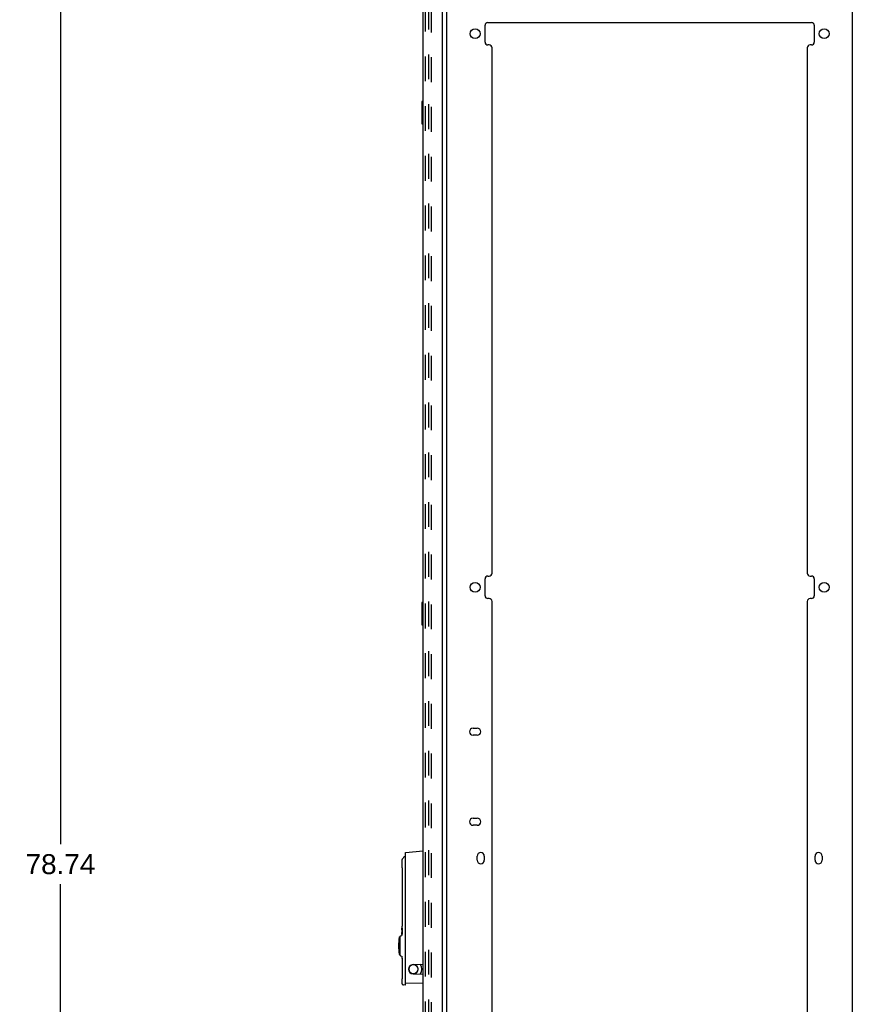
# Model space of a CAD drawing. Header units: inches. Extents: x 0 to 201, y 0 to 130.
# Tile 32 of 36: x 104 to 141, y 41 to 85. Entities that reach past the tile are written whole.
import ezdxf

# ---------------------------------------------------------------- set-up
doc = ezdxf.new("R2010")
doc.units = ezdxf.units.IN
doc.header["$LTSCALE"] = 11.043285
doc.header["$MEASUREMENT"] = 0
doc.linetypes.add('HIDDEN', pattern=[0.2, 0.1, -0.1])
doc.layers.get('0').update_dxf_attribs({"linetype": 'CONTINUOUS'})
for name, color, linetype in [('DEFAULT_2', 8, 'HIDDEN'), ('DIMENSIONS', 7, 'CONTINUOUS'), ('DOOR_ASSEMBLY', 7, 'CONTINUOUS')]:
    doc.layers.add(name, color=color, linetype=linetype)
doc.styles.get("Standard").update_dxf_attribs({"font": 'arial.ttf'})
doc.dimstyles.new('DIMSTYLE_1', dxfattribs={"dimtxt": 0.885825, "dimasz": 1.1811, "dimexe": 0.09, "dimexo": 0.07, "dimgap": 0.0375, "dimtad": 0, "dimtih": 1, "dimtoh": 1, "dimzin": 4, "dimdsep": 46, "dimtxsty": 'Standard', "dimblk": '_FILLED', "dimblk1": '_FILLED', "dimblk2": '_FILLED', "dimcen": 0.09, "dimazin": 1, "dimtfac": 1, "dimtdec": 3, "dimtofl": 0, "dimtmove": 0, "dimatfit": 3, "dimldrblk": '_FILLED', "dimfxl": 0, "dimtolj": 1, "dimtzin": 4, "dimarcsym": 0})

# ---------------------------------------------------------------- blocks, each defined once
blk = doc.blocks.new('_FILLED')
at = {"color": 0, "linetype": 'ByBlock'}
blk.add_solid([(0, 0), (-1, 0.2), (-1, -0.2)], dxfattribs=at)
blk = doc.blocks.new('*D2')
at = {"layer": 'DIMENSIONS', "color": 2, "linetype": 'Continuous'}
for p, q in [((103.928, 86.904), (106.732, 86.904)), ((105.669, 86.904), (105.669, 48.42)), ((105.669, 8.164), (105.669, 46.649)), ((103.928, 8.164), (106.732, 8.164))]:
    blk.add_line(p, q, dxfattribs=at)
at = {"layer": 'DIMENSIONS', "color": 2, "linetype": 'Continuous', "xscale": 1.1811, "yscale": 1.1811, "zscale": 1.1811}
for p, rotation in [((105.669, 86.904), 90), ((105.669, 8.164), 270)]:
    blk.add_blockref('_FILLED', p, dxfattribs=dict(at, rotation=rotation))
at = {"layer": 'DIMENSIONS', "color": 2, "linetype": 'Continuous', "insert": (105.669, 47.977), "char_height": 0.8858, "width": 3.09545, "attachment_point": 2, "line_spacing_factor": 0.9}
blk.add_mtext('78.74', dxfattribs=at)

msp = doc.modelspace()

# ---------------------------------------------------------------- linework, layer by layer
at = {"color": 3, "linetype": 'Continuous'}
for p, q in [((122.835, 8.268), (122.835, 86.8)), ((140.835, 86.8), (140.835, 8.268)), ((124.648, 84.904), (139.022, 84.904)), ((124.523, 84.033), (124.523, 84.779)), ((139.147, 84.779), (139.147, 84.033)), ((124.71, 83.908), (124.648, 83.908)), ((124.835, 60.452), (124.835, 83.783)), ((138.835, 83.783), (138.835, 60.452)), ((139.022, 83.908), (138.96, 83.908)), ((124.523, 59.452), (124.523, 60.202)), ((124.648, 60.327), (124.71, 60.327)), ((138.96, 60.327), (139.022, 60.327)), ((139.147, 60.202), (139.147, 59.452)), ((124.71, 59.327), (124.648, 59.327)), ((124.835, 35.871), (124.835, 59.202)), ((138.835, 59.202), (138.835, 35.871)), ((139.022, 59.327), (138.96, 59.327)), ((123.991, 53.57), (124.179, 53.57)), ((124.179, 53.258), (123.991, 53.258)), ((123.991, 49.57), (124.179, 49.57)), ((124.179, 49.258), (123.991, 49.258)), ((124.179, 47.705), (124.179, 47.893)), ((124.491, 47.893), (124.491, 47.705)), ((139.179, 47.705), (139.179, 47.893)), ((139.491, 47.893), (139.491, 47.705))]:
    msp.add_line(p, q, dxfattribs=at)
for centre in [(124.085, 84.408), (139.585, 84.408), (124.085, 59.827), (139.585, 59.827)]:
    msp.add_circle(centre, 0.219, dxfattribs=at)
for centre, radius, start, end in [((124.648, 84.779), 0.125, 90, 180), ((139.022, 84.779), 0.125, 0, 90), ((124.648, 84.033), 0.125, 180, 270), ((139.022, 84.033), 0.125, 270, 360), ((124.71, 83.783), 0.125, 0, 90), ((138.96, 83.783), 0.125, 90, 180), ((124.71, 60.452), 0.125, 270, 360), ((138.96, 60.452), 0.125, 180, 270), ((124.648, 60.202), 0.125, 90, 180), ((139.022, 60.202), 0.125, 0, 90), ((124.648, 59.452), 0.125, 180, 270), ((124.71, 59.202), 0.125, 0, 90), ((138.96, 59.202), 0.125, 90, 180), ((139.022, 59.452), 0.125, 270, 360), ((123.991, 53.414), 0.156, 90, 270), ((124.179, 53.414), 0.156, 270, 90), ((123.991, 49.414), 0.156, 90, 270), ((124.179, 49.414), 0.156, 270, 90), ((124.335, 47.893), 0.156, 0, 180), ((124.335, 47.705), 0.156, 180, 360), ((139.335, 47.893), 0.156, 0, 180), ((139.335, 47.705), 0.156, 180, 360)]:
    msp.add_arc(centre, radius, start, end, dxfattribs=at)
at = {"layer": 'DEFAULT_2', "color": 8, "linetype": 'HIDDEN'}
for p, q in [((122.023, 9.498), (122.023, 85.571)), ((122.127, 85.571), (122.127, 9.498))]:
    msp.add_line(p, q, dxfattribs=at)
at = {"layer": 'DOOR_ASSEMBLY', "color": 3, "linetype": 'Continuous'}
for p, q in [((122.631, 9.288), (122.631, 85.78)), ((121.777, 9.411), (121.777, 85.658))]:
    msp.add_line(p, q, dxfattribs=at)
at = {"layer": 'DOOR_ASSEMBLY', "color": 8, "linetype": 'HIDDEN'}
msp.add_line((121.881, 9.411), (121.881, 85.658), dxfattribs=at)
at = {"layer": 'DOOR_ASSEMBLY', "color": 7, "linetype": 'Continuous'}
for p, q in [((121.717, 81.389), (121.717, 80.419)), ((121.777, 81.404), (121.732, 81.404)), ((121.764, 81.304), (121.764, 80.504)), ((121.732, 80.404), (121.777, 80.404)), ((121.717, 59.143), (121.717, 58.173)), ((121.777, 59.158), (121.732, 59.158)), ((121.764, 59.058), (121.764, 58.258)), ((121.732, 58.158), (121.777, 58.158)), ((120.99, 48.056), (121.777, 48.125)), ((120.834, 47.703), (120.834, 47.415)), ((120.99, 42.16), (120.99, 48.056)), ((120.835, 47.403), (120.836, 47.387)), ((120.836, 47.388), (120.837, 47.376)), ((120.837, 47.376), (120.838, 47.36)), ((120.838, 47.361), (120.839, 47.343)), ((120.839, 47.343), (120.84, 47.322)), ((120.84, 47.322), (120.841, 47.299)), ((120.841, 47.3), (120.842, 47.274)), ((120.841, 47.275), (120.842, 47.247)), ((120.842, 47.248), (120.843, 47.219)), ((120.843, 47.22), (120.844, 47.19)), ((120.844, 47.161), (120.844, 47.141)), ((120.844, 47.141), (120.844, 45.015)), ((120.835, 44.687), (120.834, 44.698)), ((120.834, 44.698), (120.834, 44.698)), ((120.834, 44.647), (120.836, 44.647)), ((120.834, 44.634), (120.834, 44.482)), ((120.836, 44.768), (120.835, 44.752)), ((120.835, 44.695), (120.835, 44.691)), ((120.835, 44.691), (120.836, 44.676)), ((120.835, 44.671), (120.835, 44.687)), ((120.836, 44.647), (120.835, 44.671)), ((120.835, 44.634), (120.835, 44.644)), ((120.836, 44.613), (120.835, 44.634)), ((120.835, 44.634), (120.836, 44.634)), ((120.836, 44.676), (120.836, 44.613)), ((120.837, 44.424), (120.837, 44.691)), ((120.847, 44.691), (120.837, 44.691)), ((120.84, 44.64), (120.84, 44.593)), ((120.84, 44.64), (120.847, 44.64)), ((120.847, 44.691), (120.847, 44.64)), ((120.847, 44.691), (120.847, 44.64)), ((120.731, 44.303), (120.754, 44.303)), ((120.754, 43.496), (120.754, 44.323)), ((120.772, 44.35), (120.822, 44.371)), ((120.834, 44.468), (120.836, 44.468)), ((120.834, 44.418), (120.835, 44.43)), ((120.834, 44.417), (120.834, 44.418)), ((120.834, 44.418), (120.834, 44.389)), ((120.835, 44.447), (120.836, 44.468)), ((120.835, 44.43), (120.835, 44.447)), ((120.836, 44.502), (120.836, 44.44)), ((120.837, 44.424), (120.847, 44.424)), ((120.846, 44.593), (120.84, 44.593)), ((120.84, 44.542), (120.84, 44.475)), ((120.84, 44.542), (120.846, 44.542)), ((120.847, 44.475), (120.84, 44.475)), ((120.846, 44.593), (120.846, 44.542)), ((120.847, 44.475), (120.847, 44.424)), ((120.847, 44.475), (120.847, 44.424)), ((120.731, 43.516), (120.754, 43.516)), ((120.772, 43.469), (120.822, 43.448)), ((120.834, 43.43), (120.834, 43.381)), ((120.844, 43.365), (120.844, 43.365)), ((120.844, 43.365), (120.844, 42.672)), ((121.328, 43.072), (121.777, 43.091)), ((120.836, 42.425), (120.835, 42.41)), ((121.328, 42.667), (121.777, 42.647)), ((121.659, 42.656), (121.659, 42.652)), ((120.99, 42.16), (120.906, 42.168)), ((120.99, 42.259), (121.777, 42.245))]:
    msp.add_line(p, q, dxfattribs=at)
for points in [[(121.762, 81.341), (121.763, 81.335), (121.763, 81.329), (121.764, 81.323), (121.764, 81.317), (121.764, 81.311), (121.764, 81.304)], [(121.764, 80.504), (121.764, 80.498), (121.764, 80.492), (121.764, 80.486), (121.763, 80.48), (121.763, 80.474), (121.762, 80.468)], [(121.762, 59.094), (121.763, 59.088), (121.763, 59.082), (121.764, 59.076), (121.764, 59.07), (121.764, 59.064), (121.764, 59.058)], [(121.764, 58.258), (121.764, 58.251), (121.764, 58.245), (121.764, 58.239), (121.763, 58.233), (121.763, 58.227), (121.762, 58.222)], [(120.856, 47.771), (120.852, 47.766), (120.845, 47.753), (120.84, 47.739), (120.836, 47.725), (120.835, 47.712), (120.834, 47.704)], [(120.99, 47.87), (120.989, 47.869), (120.987, 47.868), (120.986, 47.868), (120.984, 47.867), (120.983, 47.867), (120.983, 47.867)], [(120.834, 47.415), (120.835, 47.411), (120.835, 47.407), (120.835, 47.403)], [(120.844, 47.191), (120.844, 47.161), (120.844, 47.141)], [(120.835, 44.752), (120.835, 44.748), (120.835, 44.745), (120.834, 44.741), (120.834, 44.698)], [(120.834, 44.698), (120.834, 44.698), (120.835, 44.697), (120.835, 44.696), (120.835, 44.695)], [(120.835, 44.644), (120.835, 44.646), (120.835, 44.647), (120.834, 44.647)], [(120.844, 45.015), (120.844, 44.995), (120.844, 44.965), (120.843, 44.936), (120.842, 44.908), (120.842, 44.882), (120.841, 44.856), (120.84, 44.833), (120.839, 44.813), (120.838, 44.795), (120.837, 44.78), (120.836, 44.768)], [(120.834, 44.389), (120.834, 44.387), (120.834, 44.384), (120.833, 44.382), (120.832, 44.379), (120.83, 44.377), (120.828, 44.375), (120.826, 44.373), (120.824, 44.372), (120.822, 44.371)], [(120.834, 44.468), (120.835, 44.469), (120.835, 44.47), (120.835, 44.472), (120.835, 44.474), (120.836, 44.502)], [(120.836, 44.44), (120.835, 44.423), (120.835, 44.421), (120.835, 44.419), (120.835, 44.418), (120.834, 44.417), (120.834, 44.417)], [(120.822, 43.448), (120.825, 43.446), (120.828, 43.445), (120.83, 43.442), (120.832, 43.439), (120.833, 43.436), (120.834, 43.432), (120.834, 43.43)], [(120.834, 43.381), (120.835, 43.373), (120.836, 43.355)], [(120.836, 43.355), (120.839, 43.338), (120.844, 43.321), (120.844, 43.321)], [(121.226, 43.039), (121.207, 43.025), (121.19, 43.007), (121.174, 42.987), (121.161, 42.966), (121.151, 42.943), (121.143, 42.919), (121.139, 42.894), (121.137, 42.869)], [(121.137, 42.869), (121.139, 42.844), (121.143, 42.82), (121.15, 42.796), (121.161, 42.773), (121.174, 42.752), (121.189, 42.732), (121.207, 42.714), (121.225, 42.7)], [(121.551, 42.869), (121.55, 42.894), (121.545, 42.919), (121.538, 42.942), (121.527, 42.965), (121.515, 42.987), (121.499, 43.006), (121.482, 43.024), (121.462, 43.039), (121.441, 43.052), (121.418, 43.062), (121.394, 43.07), (121.374, 43.074)], [(121.374, 42.665), (121.393, 42.668), (121.417, 42.675), (121.44, 42.685), (121.461, 42.698), (121.481, 42.714), (121.499, 42.731), (121.514, 42.751), (121.527, 42.772), (121.538, 42.795), (121.545, 42.819), (121.55, 42.844), (121.551, 42.869)], [(120.835, 42.41), (120.835, 42.406), (120.835, 42.402), (120.834, 42.398), (120.834, 42.246)], [(120.844, 42.672), (120.844, 42.652), (120.844, 42.623), (120.843, 42.594), (120.842, 42.566), (120.842, 42.539), (120.841, 42.514), (120.84, 42.491), (120.839, 42.47), (120.838, 42.452), (120.837, 42.437), (120.836, 42.425)], [(120.834, 42.246), (120.834, 42.244), (120.835, 42.234), (120.838, 42.223), (120.841, 42.214), (120.846, 42.205), (120.852, 42.196), (120.86, 42.189), (120.868, 42.182), (120.877, 42.177), (120.886, 42.172), (120.896, 42.169), (120.906, 42.168)]]:
    msp.add_lwpolyline(points, dxfattribs=at)
msp.add_circle((121.344, 42.869), 0.203, dxfattribs=at)
for centre, radius, start, end in [((121.732, 81.389), 0.015, 90, 180), ((121.762, 81.389), 0.015, 0, 90), ((121.732, 80.419), 0.015, 180, 270), ((121.762, 80.419), 0.015, 270, 360), ((121.732, 59.143), 0.015, 90, 180), ((121.762, 59.143), 0.015, 0, 90), ((121.732, 58.173), 0.015, 180, 270), ((121.762, 58.173), 0.015, 270, 360), ((121.195, 47.534), 0.413, 122.3052, 145.0801), ((120.98, 47.876), 0.00984, 0, 122.1163), ((123.324, 43.909), 2.639, 171.8111, 188.1889), ((120.731, 44.283), 0.0197, 90, 171.792), ((120.783, 44.323), 0.0295, 112.5, 180), ((120.731, 43.535), 0.0197, 188.208, 270), ((120.783, 43.496), 0.0295, 180, 247.5), ((121.336, 42.869), 0.203, 92.5, 267.5), ((121.344, 42.869), 0.374, 324.5721, 35.4279), ((121.699, 43.082), 0.0394, 180, 211.0027), ((121.699, 42.656), 0.0394, 148.9973, 180)]:
    msp.add_arc(centre, radius, start, end, dxfattribs=at)

# ---------------------------------------------------------------- dimensions: what is measured, and where the dimension line sits
at = {"layer": 'DIMENSIONS', "color": 2, "linetype": 'Continuous'}
dim = msp.add_linear_dim(base=(105.669, 8.164), p1=(103.858, 86.904), p2=(103.858, 8.164), angle=270, text='<>\\P[]', dimstyle='DIMSTYLE_1', dxfattribs=at)
dim.commit()
dim.dimension.update_dxf_attribs({"geometry": '*D2', "text_midpoint": (105.669, 47.53), "dimtype": 160})

doc.saveas('drawing.dxf')
